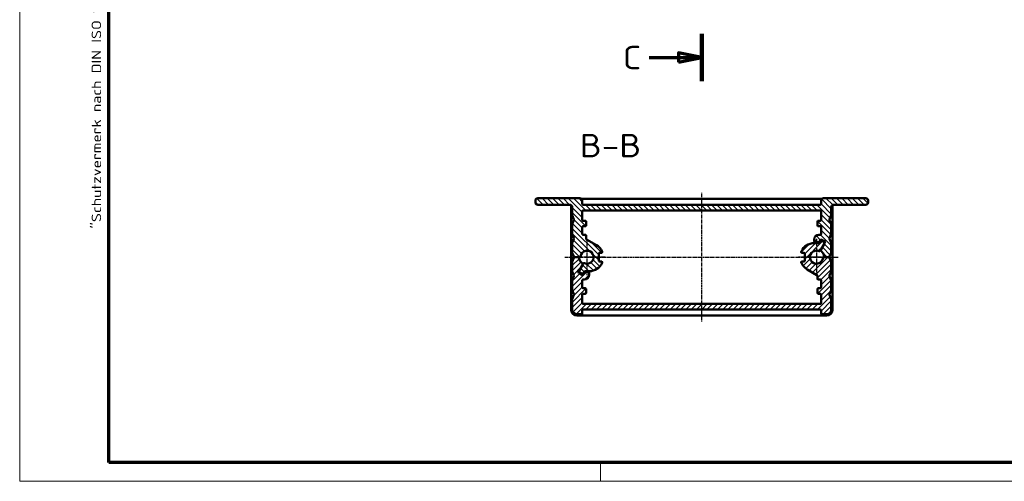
# Model space of a CAD drawing. Header units: millimetres. Extents: x 1 to 419, y 1 to 296.
# Tile 1 of 3: x 1 to 211, y 1 to 100. Entities that reach past the tile are written whole.
import ezdxf

# ---------------------------------------------------------------- set-up
doc = ezdxf.new("R2010")
doc.units = ezdxf.units.MM
doc.linetypes.add('CHAIN', pattern=[0.3543, 0.2362, -0.0295, 0.0591, -0.0295])
doc.linetypes.add('DASH_DOT', pattern=[0.37, 0.24, -0.06, 0.01, -0.06])
doc.layers.get('0').update_dxf_attribs({"lineweight": 25})
for name, color, linetype, lineweight in [('Mittellinie (ISO)', 1, 'DASH_DOT', 25), ('Mittelpunktmarkierung (ISO)', 1, 'DASH_DOT', 25), ('Rahmen (ISO)', 7, 'Continuous', 70), ('Schnittlinie (ISO)', 3, 'CHAIN', 70), ('Schraffur (ISO)', 1, 'Continuous', 18), ('Sichtbar (ISO)', 7, 'Continuous', 50), ('Symbol (ISO)', 1, 'Continuous', 25)]:
    doc.layers.add(name, color=color, linetype=linetype, lineweight=lineweight)
doc.styles.add('5', font='isocpeur.ttf', dxfattribs={"width": 1.1})
doc.styles.add('Notiztext (DIN)', font='isocpeur.ttf', dxfattribs={"width": 1.1})

# ---------------------------------------------------------------- blocks, each defined once
blk = doc.blocks.new('Ränder Bopla-A3-Rahmen')
at = {"color": 1, "linetype": 'Continuous', "lineweight": 18}
for p, q in [((1, 1), (1, 296)), ((125, 5), (125, 1)), ((419, 1), (1, 1))]:
    blk.add_line(p, q, dxfattribs=at)
at = {"color": 3, "linetype": 'Continuous', "lineweight": 70}
for p, q in [((20, 5), (20, 292)), ((415, 5), (20, 5))]:
    blk.add_line(p, q, dxfattribs=at)
at = {"layer": 'Rahmen (ISO)', "color": 1, "insert": (19, 55), "char_height": 2.03, "width": 168.977, "attachment_point": 7, "rotation": 90, "style": 'Notiztext (DIN)'}
blk.add_mtext('\\fISOCPEUR|b0|i0;\\W1.20;\\H2.0300;"Schutzvermerk nach DIN ISO 16016 beachten" \\fISOCPEUR|b0|i1;\\W1.20;\\H2.0300;"Please pay attention to copyright note DIN ISO 16016"', dxfattribs=at)
blk = doc.blocks.new('2DTransSchnitt2')
at = {"layer": 'Schnittlinie (ISO)', "linetype": 'Continuous', "lineweight": 140}
for p, q in [((146.6, 206.48), (146.6, 196.39)), ((146.6, 96.6), (146.6, 86.5))]:
    blk.add_line(p, q, dxfattribs=at)
at = {"layer": 'Schnittlinie (ISO)', "linetype": 'Continuous'}
for p, q in [((146.6, 201.43), (141.6, 202.43)), ((141.6, 202.43), (141.6, 200.43)), ((135.39, 201.43), (141.6, 201.43)), ((141.6, 201.43), (146.6, 201.43)), ((141.6, 200.43), (146.6, 201.43)), ((146.6, 91.55), (141.6, 92.55)), ((141.6, 92.55), (141.6, 90.55)), ((135.39, 91.55), (141.6, 91.55)), ((141.6, 91.55), (146.6, 91.55)), ((141.6, 90.55), (146.6, 91.55))]:
    blk.add_line(p, q, dxfattribs=at)
at = {"layer": 'Schnittlinie (ISO)', "linetype": 'Continuous', "flags": 128}
for points in [[(141.6, 200.43), (146.6, 201.43), (141.6, 202.43), (141.6, 200.43)], [(141.6, 90.55), (146.6, 91.55), (141.6, 92.55), (141.6, 90.55)]]:
    blk.add_lwpolyline(points, dxfattribs=at)
at = {"layer": 'Schnittlinie (ISO)'}
for points in [[(141.6, 200.43), (146.6, 201.43), (141.6, 202.43), (141.6, 200.43)], [(141.6, 90.55), (146.6, 91.55), (141.6, 92.55), (141.6, 90.55)]]:
    blk.add_solid(points, dxfattribs=at)
at = {"layer": 'Schnittlinie (ISO)', "char_height": 5, "attachment_point": 7, "style": '5'}
for insert in [(129.73, 198.93), (129.73, 89.05)]:
    blk.add_mtext('C', dxfattribs=dict(at, insert=insert))

msp = doc.modelspace()

# ---------------------------------------------------------------- hatches: boundary and pattern name
at = {"layer": 'Schraffur (ISO)'}
h = msp.add_hatch(dxfattribs=at)
h.set_pattern_fill('ANSI31', color=256, scale=6.35, angle=90.000210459, style=0)
h.set_pattern_definition([(135.0002, (0, 0), (-0.561264, -0.561268), [])])
edge = h.paths.add_edge_path()
edge.add_ellipse((171.8953533, 60.2949329), major_axis=(0.2, 0), ratio=1, start_angle=270, end_angle=360)
edge.add_line((172.0953533, 60.2949329), (172.0953533, 60.9949329))
edge.add_ellipse((172.5953533, 60.9949329), major_axis=(0, 0.5), ratio=1, start_angle=0, end_angle=90, ccw=False)
edge.add_line((172.5953533, 61.4949329), (181.5953533, 61.4949329))
edge.add_ellipse((181.5953533, 60.9949329), major_axis=(0.5, 0), ratio=1, start_angle=0, end_angle=90, ccw=False)
edge.add_line((182.0953533, 60.9949329), (182.0953533, 60.5949329))
edge.add_ellipse((181.5953533, 60.5949329), major_axis=(0, -0.5), ratio=1, start_angle=0, end_angle=90, ccw=False)
edge.add_line((181.5953533, 60.0949329), (174.7453533, 60.0949329))
edge.add_ellipse((174.7453533, 59.5949329), major_axis=(-0.5, 0), ratio=1, start_angle=270, end_angle=360)
edge.add_line((174.2453533, 59.5949329), (174.2453533, 57.9338089))
edge.add_ellipse((174.0453533, 57.9338089), major_axis=(0.1854368, -0.0749213), ratio=1, start_angle=0, end_angle=22, ccw=False)
edge.add_line((174.23079, 57.8588876), (173.8715972, 56.9698542))
edge.add_ellipse((174.057034, 56.8949329), major_axis=(-0.1854368, -0.0749213), ratio=1, start_angle=316, end_angle=360)
edge.add_line((173.8715972, 56.8200115), (174.23079, 55.9309781))
edge.add_ellipse((174.0453533, 55.8560568), major_axis=(0.2, 0), ratio=1, start_angle=0, end_angle=22, ccw=False)
edge.add_line((174.2453533, 55.8560568), (174.2453533, 53.9338089))
edge.add_ellipse((174.0453533, 53.9338089), major_axis=(0.1854368, -0.0749213), ratio=1, start_angle=0, end_angle=22, ccw=False)
edge.add_line((174.23079, 53.8588876), (173.8715972, 52.9698542))
edge.add_ellipse((174.057034, 52.8949329), major_axis=(-0.1854368, -0.0749213), ratio=1, start_angle=316, end_angle=360)
edge.add_line((173.8715972, 52.8200115), (174.23079, 51.9309781))
edge.add_ellipse((174.0453533, 51.8560568), major_axis=(0.2, 0), ratio=1, start_angle=0, end_angle=22, ccw=False)
edge.add_line((174.2453533, 51.8560568), (174.2453533, 49.9338089))
edge.add_ellipse((174.0453533, 49.9338089), major_axis=(0.1854368, -0.0749213), ratio=1, start_angle=0, end_angle=22, ccw=False)
edge.add_line((174.23079, 49.8588876), (173.8918621, 49.0200115))
edge.add_ellipse((173.7064253, 49.0949329), major_axis=(0, -0.2), ratio=1, start_angle=0, end_angle=68, ccw=False)
edge.add_line((173.7064253, 48.8949329), (172.9345107, 48.8949329))
edge.add_ellipse((172.9345107, 49.0949329), major_axis=(-0.1988278, -0.0216216), ratio=1, start_angle=0, end_angle=83.793732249, ccw=False)
edge.add_ellipse((171.0953533, 48.8949329), major_axis=(0.974645, 1.3313779), ratio=1, start_angle=312.412535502, end_angle=360)
edge.add_ellipse((172.188137, 50.3876899), major_axis=(-0.1732051, 0.1), ratio=1, start_angle=0, end_angle=83.793732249, ccw=False)
edge.add_line((172.014932, 50.4876899), (172.7953533, 51.8394192))
edge.add_line((172.7953533, 51.8394192), (172.8953533, 52.0126243))
edge.add_ellipse((172.7221482, 52.1126243), major_axis=(0.1, 0.1732051), ratio=1, start_angle=270, end_angle=360)
edge.add_line((172.8221482, 52.2858294), (172.2159304, 52.6358294))
edge.add_ellipse((172.1159304, 52.4626243), major_axis=(-0.1732051, 0.1), ratio=1, start_angle=270, end_angle=360)
edge.add_line((171.9427253, 52.5626243), (171.7304386, 52.1949329))
edge.add_ellipse((171.5572335, 52.2949329), major_axis=(0, -0.2), ratio=1, start_angle=0, end_angle=60, ccw=False)
edge.add_line((171.5572335, 52.0949329), (170.7953533, 52.0949329))
edge.add_ellipse((170.7953533, 52.2949329), major_axis=(-0.2, 0), ratio=1, start_angle=0, end_angle=90, ccw=False)
edge.add_line((170.5953533, 52.2949329), (170.5953533, 52.6949329))
edge.add_ellipse((171.5953533, 52.6949329), major_axis=(0, 1), ratio=1, start_angle=0, end_angle=90, ccw=False)
edge.add_line((171.5953533, 53.6949329), (171.8953533, 53.6949329))
edge.add_ellipse((171.8953533, 53.8949329), major_axis=(0.2, 0), ratio=1, start_angle=270, end_angle=360)
edge.add_line((172.0953533, 53.8949329), (172.0953533, 55.2949329))
edge.add_ellipse((171.8953533, 55.2949329), major_axis=(0, 0.2), ratio=1, start_angle=270, end_angle=360)
edge.add_line((171.8953533, 55.4949329), (171.4953533, 55.4949329))
edge.add_ellipse((171.4953533, 55.6949329), major_axis=(-0.2, 0), ratio=1, start_angle=0, end_angle=90, ccw=False)
edge.add_line((171.2953533, 55.6949329), (171.2953533, 56.4949329))
edge.add_ellipse((171.4953533, 56.4949329), major_axis=(0, 0.2), ratio=1, start_angle=0, end_angle=90, ccw=False)
edge.add_line((171.4953533, 56.6949329), (171.8953533, 56.6949329))
edge.add_ellipse((171.8953533, 56.8949329), major_axis=(0.2, 0), ratio=1, start_angle=270, end_angle=360)
edge.add_line((172.0953533, 56.8949329), (172.0953533, 58.6949329))
edge.add_ellipse((171.8953533, 58.6949329), major_axis=(0, 0.2), ratio=1, start_angle=270, end_angle=360)
edge.add_line((171.8953533, 58.8949329), (121.2953533, 58.8949329))
edge.add_ellipse((121.2953533, 58.6949329), major_axis=(-0.2, 0), ratio=1, start_angle=270, end_angle=360)
edge.add_line((121.0953533, 58.6949329), (121.0953533, 56.8949329))
edge.add_ellipse((121.2953533, 56.8949329), major_axis=(0, -0.2), ratio=1, start_angle=270, end_angle=360)
edge.add_line((121.2953533, 56.6949329), (121.6953533, 56.6949329))
edge.add_ellipse((121.6953533, 56.4949329), major_axis=(0.2, 0), ratio=1, start_angle=0, end_angle=90, ccw=False)
edge.add_line((121.8953533, 56.4949329), (121.8953533, 55.6949329))
edge.add_ellipse((121.6953533, 55.6949329), major_axis=(0, -0.2), ratio=1, start_angle=0, end_angle=90, ccw=False)
edge.add_line((121.6953533, 55.4949329), (121.2953533, 55.4949329))
edge.add_ellipse((121.2953533, 55.2949329), major_axis=(-0.2, 0), ratio=1, start_angle=270, end_angle=360)
edge.add_line((121.0953533, 55.2949329), (121.0953533, 53.8949329))
edge.add_ellipse((121.2953533, 53.8949329), major_axis=(0, -0.2), ratio=1, start_angle=270, end_angle=360)
edge.add_line((121.2953533, 53.6949329), (121.6953533, 53.6949329))
edge.add_ellipse((121.6953533, 53.4949329), major_axis=(0.2, 0), ratio=1, start_angle=0, end_angle=90, ccw=False)
edge.add_line((121.8953533, 53.4949329), (121.8953533, 52.8786497))
edge.add_ellipse((122.0953533, 52.8786497), major_axis=(-0.1, -0.1732051), ratio=1, start_angle=300, end_angle=360)
edge.add_line((121.9953533, 52.7054446), (124.0953533, 51.4930091))
edge.add_ellipse((122.5953533, 48.8949329), major_axis=(2.7321429, 1.2391107), ratio=1, start_angle=0, end_angle=35.604247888, ccw=False)
edge.add_ellipse((125.1453533, 50.0514362), major_axis=(0.2, 0), ratio=1, start_angle=0, end_angle=24.395752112, ccw=False)
edge.add_line((125.3453533, 50.0514362), (125.3453533, 49.9949329))
edge.add_ellipse((125.1453533, 49.9949329), major_axis=(0, -0.2), ratio=1, start_angle=0, end_angle=90, ccw=False)
edge.add_line((125.1453533, 49.7949329), (124.7953533, 49.7949329))
edge.add_ellipse((124.7953533, 49.5949329), major_axis=(-0.2, 0), ratio=1, start_angle=270, end_angle=360)
edge.add_line((124.5953533, 49.5949329), (124.5953533, 48.1949329))
edge.add_ellipse((124.7953533, 48.1949329), major_axis=(0, -0.2), ratio=1, start_angle=270, end_angle=360)
edge.add_line((124.7953533, 47.9949329), (125.1453533, 47.9949329))
edge.add_ellipse((125.1453533, 47.7949329), major_axis=(0.2, 0), ratio=1, start_angle=0, end_angle=90, ccw=False)
edge.add_line((125.3453533, 47.7949329), (125.3453533, 47.7384295))
edge.add_ellipse((125.1453533, 47.7384295), major_axis=(0.1821429, -0.0826074), ratio=1, start_angle=0, end_angle=24.395752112, ccw=False)
edge.add_ellipse((122.5953533, 48.8949329), major_axis=(0, -3), ratio=1, start_angle=0, end_angle=65.604247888, ccw=False)
edge.add_line((122.5953533, 45.8949329), (121.633473, 45.8949329))
edge.add_ellipse((121.633473, 45.6949329), major_axis=(-0.1732051, 0.1), ratio=1, start_angle=300, end_angle=360)
edge.add_line((121.460268, 45.7949329), (121.2613787, 45.4504465))
edge.add_ellipse((121.0881736, 45.5504465), major_axis=(-0.1, -0.1732051), ratio=1, start_angle=0, end_angle=90, ccw=False)
edge.add_line((120.9881736, 45.3772414), (120.4685583, 45.6772414))
edge.add_ellipse((120.5685583, 45.8504465), major_axis=(-0.1732051, 0.1), ratio=1, start_angle=0, end_angle=90, ccw=False)
edge.add_line((120.3953533, 45.9504465), (121.1757745, 47.3021758))
edge.add_line((121.1757745, 47.3021758), (121.3016279, 47.5201602))
edge.add_ellipse((121.4748329, 47.4201602), major_axis=(0.077565, 0.1843466), ratio=1, start_angle=0, end_angle=82.819244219, ccw=False)
edge.add_ellipse((122.0953533, 48.8949329), major_axis=(-1.3890194, 0.175), ratio=1, start_angle=74.361511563, end_angle=360)
edge.add_ellipse((120.5079025, 49.0949329), major_axis=(0, -0.2), ratio=1, start_angle=0, end_angle=82.819244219, ccw=False)
edge.add_line((120.5079025, 48.8949329), (120.2561958, 48.8949329))
edge.add_line((120.2561958, 48.8949329), (119.4842812, 48.8949329))
edge.add_ellipse((119.4842812, 49.0949329), major_axis=(-0.1854368, -0.0749213), ratio=1, start_angle=0, end_angle=68, ccw=False)
edge.add_line((119.2988444, 49.0200115), (118.9599165, 49.8588876))
edge.add_ellipse((119.1453533, 49.9338089), major_axis=(-0.2, 0), ratio=1, start_angle=0, end_angle=22, ccw=False)
edge.add_line((118.9453533, 49.9338089), (118.9453533, 51.8560568))
edge.add_ellipse((119.1453533, 51.8560568), major_axis=(-0.1854368, 0.0749213), ratio=1, start_angle=0, end_angle=22, ccw=False)
edge.add_line((118.9599165, 51.9309781), (119.3191093, 52.8200115))
edge.add_ellipse((119.1336725, 52.8949329), major_axis=(0.1854368, 0.0749213), ratio=1, start_angle=316, end_angle=360)
edge.add_line((119.3191093, 52.9698542), (118.9599165, 53.8588876))
edge.add_ellipse((119.1453533, 53.9338089), major_axis=(-0.2, 0), ratio=1, start_angle=0, end_angle=22, ccw=False)
edge.add_line((118.9453533, 53.9338089), (118.9453533, 55.8560568))
edge.add_ellipse((119.1453533, 55.8560568), major_axis=(-0.1854368, 0.0749213), ratio=1, start_angle=0, end_angle=22, ccw=False)
edge.add_line((118.9599165, 55.9309781), (119.3191093, 56.8200115))
edge.add_ellipse((119.1336725, 56.8949329), major_axis=(0.1854368, 0.0749213), ratio=1, start_angle=316, end_angle=360)
edge.add_line((119.3191093, 56.9698542), (118.9599165, 57.8588876))
edge.add_ellipse((119.1453533, 57.9338089), major_axis=(-0.2, 0), ratio=1, start_angle=0, end_angle=22, ccw=False)
edge.add_line((118.9453533, 57.9338089), (118.9453533, 59.5949329))
edge.add_ellipse((118.4453533, 59.5949329), major_axis=(0, 0.5), ratio=1, start_angle=270, end_angle=360)
edge.add_line((118.4453533, 60.0949329), (111.5953533, 60.0949329))
edge.add_ellipse((111.5953533, 60.5949329), major_axis=(-0.5, 0), ratio=1, start_angle=0, end_angle=90, ccw=False)
edge.add_line((111.0953533, 60.5949329), (111.0953533, 60.9949329))
edge.add_ellipse((111.5953533, 60.9949329), major_axis=(0, 0.5), ratio=1, start_angle=0, end_angle=90, ccw=False)
edge.add_line((111.5953533, 61.4949329), (120.5953533, 61.4949329))
edge.add_ellipse((120.5953533, 60.9949329), major_axis=(0.5, 0), ratio=1, start_angle=0, end_angle=90, ccw=False)
edge.add_line((121.0953533, 60.9949329), (121.0953533, 60.2949329))
edge.add_ellipse((121.2953533, 60.2949329), major_axis=(0, -0.2), ratio=1, start_angle=270, end_angle=360)
edge.add_line((121.2953533, 60.0949329), (171.8953533, 60.0949329))
h = msp.add_hatch(dxfattribs=at)
h.set_pattern_fill('ANSI31', color=256, scale=6.35, style=0)
h.set_pattern_definition([(45, (0, 0), (-0.561266, 0.561266), [])])
edge = h.paths.add_edge_path()
edge.add_ellipse((121.2953533, 37.4949329), major_axis=(-0.2, 0), ratio=1, start_angle=270, end_angle=360)
edge.add_line((121.0953533, 37.4949329), (121.0953533, 36.8949329))
edge.add_ellipse((120.8953533, 36.8949329), major_axis=(0, -0.2), ratio=1, start_angle=0, end_angle=90, ccw=False)
edge.add_line((120.8953533, 36.6949329), (119.9453533, 36.6949329))
edge.add_ellipse((119.9453533, 37.6949329), major_axis=(-1, 0), ratio=1, start_angle=0, end_angle=90, ccw=False)
edge.add_line((118.9453533, 37.6949329), (118.9453533, 39.8560568))
edge.add_ellipse((119.1453533, 39.8560568), major_axis=(-0.1854368, 0.0749213), ratio=1, start_angle=0, end_angle=22, ccw=False)
edge.add_line((118.9599165, 39.9309781), (119.3191093, 40.8200115))
edge.add_ellipse((119.1336725, 40.8949329), major_axis=(0.1854368, 0.0749213), ratio=1, start_angle=316, end_angle=360)
edge.add_line((119.3191093, 40.9698542), (118.9599165, 41.8588876))
edge.add_ellipse((119.1453533, 41.9338089), major_axis=(-0.2, 0), ratio=1, start_angle=0, end_angle=22, ccw=False)
edge.add_line((118.9453533, 41.9338089), (118.9453533, 43.8560568))
edge.add_ellipse((119.1453533, 43.8560568), major_axis=(-0.1854368, 0.0749213), ratio=1, start_angle=0, end_angle=22, ccw=False)
edge.add_line((118.9599165, 43.9309781), (119.3191093, 44.8200115))
edge.add_ellipse((119.1336725, 44.8949329), major_axis=(0.1854368, 0.0749213), ratio=1, start_angle=316, end_angle=360)
edge.add_line((119.3191093, 44.9698542), (118.9599165, 45.8588876))
edge.add_ellipse((119.1453533, 45.9338089), major_axis=(-0.2, 0), ratio=1, start_angle=0, end_angle=22, ccw=False)
edge.add_line((118.9453533, 45.9338089), (118.9453533, 47.8560568))
edge.add_ellipse((119.1453533, 47.8560568), major_axis=(-0.1854368, 0.0749213), ratio=1, start_angle=0, end_angle=22, ccw=False)
edge.add_line((118.9599165, 47.9309781), (119.2988444, 48.7698542))
edge.add_ellipse((119.4842812, 48.6949329), major_axis=(0, 0.2), ratio=1, start_angle=0, end_angle=68, ccw=False)
edge.add_line((119.4842812, 48.8949329), (120.2561958, 48.8949329))
edge.add_ellipse((120.2561958, 48.6949329), major_axis=(0.1988278, 0.0216216), ratio=1, start_angle=0, end_angle=83.793732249, ccw=False)
edge.add_ellipse((122.0953533, 48.8949329), major_axis=(-0.974645, -1.3313779), ratio=1, start_angle=312.412535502, end_angle=360)
edge.add_ellipse((121.0025695, 47.4021758), major_axis=(0.1732051, -0.1), ratio=1, start_angle=0, end_angle=83.793732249, ccw=False)
edge.add_line((121.1757745, 47.3021758), (120.3953533, 45.9504465))
edge.add_line((120.3953533, 45.9504465), (120.2953533, 45.7772414))
edge.add_ellipse((120.4685583, 45.6772414), major_axis=(-0.1, -0.1732051), ratio=1, start_angle=270, end_angle=360)
edge.add_line((120.3685583, 45.5040363), (120.9747761, 45.1540363))
edge.add_ellipse((121.0747761, 45.3272414), major_axis=(0.1732051, -0.1), ratio=1, start_angle=270, end_angle=360)
edge.add_line((121.2479812, 45.2272414), (121.460268, 45.5949329))
edge.add_ellipse((121.633473, 45.4949329), major_axis=(0, 0.2), ratio=1, start_angle=0, end_angle=60, ccw=False)
edge.add_line((121.633473, 45.6949329), (122.3953533, 45.6949329))
edge.add_ellipse((122.3953533, 45.4949329), major_axis=(0.2, 0), ratio=1, start_angle=0, end_angle=90, ccw=False)
edge.add_line((122.5953533, 45.4949329), (122.5953533, 45.0949329))
edge.add_ellipse((121.5953533, 45.0949329), major_axis=(0, -1), ratio=1, start_angle=0, end_angle=90, ccw=False)
edge.add_line((121.5953533, 44.0949329), (121.2953533, 44.0949329))
edge.add_ellipse((121.2953533, 43.8949329), major_axis=(-0.2, 0), ratio=1, start_angle=270, end_angle=360)
edge.add_line((121.0953533, 43.8949329), (121.0953533, 42.4949329))
edge.add_ellipse((121.2953533, 42.4949329), major_axis=(0, -0.2), ratio=1, start_angle=270, end_angle=360)
edge.add_line((121.2953533, 42.2949329), (121.6953533, 42.2949329))
edge.add_ellipse((121.6953533, 42.0949329), major_axis=(0.2, 0), ratio=1, start_angle=0, end_angle=90, ccw=False)
edge.add_line((121.8953533, 42.0949329), (121.8953533, 41.2949329))
edge.add_ellipse((121.6953533, 41.2949329), major_axis=(0, -0.2), ratio=1, start_angle=0, end_angle=90, ccw=False)
edge.add_line((121.6953533, 41.0949329), (121.2953533, 41.0949329))
edge.add_ellipse((121.2953533, 40.8949329), major_axis=(-0.2, 0), ratio=1, start_angle=270, end_angle=360)
edge.add_line((121.0953533, 40.8949329), (121.0953533, 39.0949329))
edge.add_ellipse((121.2953533, 39.0949329), major_axis=(0, -0.2), ratio=1, start_angle=270, end_angle=360)
edge.add_line((121.2953533, 38.8949329), (171.8953533, 38.8949329))
edge.add_ellipse((171.8953533, 39.0949329), major_axis=(0.2, 0), ratio=1, start_angle=270, end_angle=360)
edge.add_line((172.0953533, 39.0949329), (172.0953533, 40.8949329))
edge.add_ellipse((171.8953533, 40.8949329), major_axis=(0, 0.2), ratio=1, start_angle=270, end_angle=360)
edge.add_line((171.8953533, 41.0949329), (171.4953533, 41.0949329))
edge.add_ellipse((171.4953533, 41.2949329), major_axis=(-0.2, 0), ratio=1, start_angle=0, end_angle=90, ccw=False)
edge.add_line((171.2953533, 41.2949329), (171.2953533, 42.0949329))
edge.add_ellipse((171.4953533, 42.0949329), major_axis=(0, 0.2), ratio=1, start_angle=0, end_angle=90, ccw=False)
edge.add_line((171.4953533, 42.2949329), (171.8953533, 42.2949329))
edge.add_ellipse((171.8953533, 42.4949329), major_axis=(0.2, 0), ratio=1, start_angle=270, end_angle=360)
edge.add_line((172.0953533, 42.4949329), (172.0953533, 43.8949329))
edge.add_ellipse((171.8953533, 43.8949329), major_axis=(0, 0.2), ratio=1, start_angle=270, end_angle=360)
edge.add_line((171.8953533, 44.0949329), (171.4953533, 44.0949329))
edge.add_ellipse((171.4953533, 44.2949329), major_axis=(-0.2, 0), ratio=1, start_angle=0, end_angle=90, ccw=False)
edge.add_line((171.2953533, 44.2949329), (171.2953533, 44.911216))
edge.add_ellipse((171.0953533, 44.911216), major_axis=(0.1, 0.1732051), ratio=1, start_angle=300, end_angle=360)
edge.add_line((171.1953533, 45.0844211), (169.0953533, 46.2968567))
edge.add_ellipse((170.5953533, 48.8949329), major_axis=(-2.7321429, -1.2391107), ratio=1, start_angle=0, end_angle=35.604247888, ccw=False)
edge.add_ellipse((168.0453533, 47.7384295), major_axis=(-0.2, 0), ratio=1, start_angle=0, end_angle=24.395752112, ccw=False)
edge.add_line((167.8453533, 47.7384295), (167.8453533, 47.7949329))
edge.add_ellipse((168.0453533, 47.7949329), major_axis=(0, 0.2), ratio=1, start_angle=0, end_angle=90, ccw=False)
edge.add_line((168.0453533, 47.9949329), (168.3953533, 47.9949329))
edge.add_ellipse((168.3953533, 48.1949329), major_axis=(0.2, 0), ratio=1, start_angle=270, end_angle=360)
edge.add_line((168.5953533, 48.1949329), (168.5953533, 49.5949329))
edge.add_ellipse((168.3953533, 49.5949329), major_axis=(0, 0.2), ratio=1, start_angle=270, end_angle=360)
edge.add_line((168.3953533, 49.7949329), (168.0453533, 49.7949329))
edge.add_ellipse((168.0453533, 49.9949329), major_axis=(-0.2, 0), ratio=1, start_angle=0, end_angle=90, ccw=False)
edge.add_line((167.8453533, 49.9949329), (167.8453533, 50.0514362))
edge.add_ellipse((168.0453533, 50.0514362), major_axis=(-0.1821429, 0.0826074), ratio=1, start_angle=0, end_angle=24.395752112, ccw=False)
edge.add_ellipse((170.5953533, 48.8949329), major_axis=(0, 3), ratio=1, start_angle=0, end_angle=65.604247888, ccw=False)
edge.add_line((170.5953533, 51.8949329), (171.5572335, 51.8949329))
edge.add_ellipse((171.5572335, 52.0949329), major_axis=(0.1732051, -0.1), ratio=1, start_angle=300, end_angle=360)
edge.add_line((171.7304386, 51.9949329), (171.9293279, 52.3394192))
edge.add_ellipse((172.1025329, 52.2394192), major_axis=(0.1, 0.1732051), ratio=1, start_angle=0, end_angle=90, ccw=False)
edge.add_line((172.2025329, 52.4126243), (172.7221482, 52.1126243))
edge.add_ellipse((172.6221482, 51.9394192), major_axis=(0.1732051, -0.1), ratio=1, start_angle=0, end_angle=90, ccw=False)
edge.add_line((172.7953533, 51.8394192), (172.014932, 50.4876899))
edge.add_line((172.014932, 50.4876899), (171.8890786, 50.2697056))
edge.add_ellipse((171.7158736, 50.3697056), major_axis=(-0.077565, -0.1843466), ratio=1, start_angle=0, end_angle=82.819244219, ccw=False)
edge.add_ellipse((171.0953533, 48.8949329), major_axis=(1.3890194, -0.175), ratio=1, start_angle=74.361511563, end_angle=360)
edge.add_ellipse((172.682804, 48.6949329), major_axis=(0, 0.2), ratio=1, start_angle=0, end_angle=82.819244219, ccw=False)
edge.add_line((172.682804, 48.8949329), (172.9345107, 48.8949329))
edge.add_line((172.9345107, 48.8949329), (173.7064253, 48.8949329))
edge.add_ellipse((173.7064253, 48.6949329), major_axis=(0.1854368, 0.0749213), ratio=1, start_angle=0, end_angle=68, ccw=False)
edge.add_line((173.8918621, 48.7698542), (174.23079, 47.9309781))
edge.add_ellipse((174.0453533, 47.8560568), major_axis=(0.2, 0), ratio=1, start_angle=0, end_angle=22, ccw=False)
edge.add_line((174.2453533, 47.8560568), (174.2453533, 45.9338089))
edge.add_ellipse((174.0453533, 45.9338089), major_axis=(0.1854368, -0.0749213), ratio=1, start_angle=0, end_angle=22, ccw=False)
edge.add_line((174.23079, 45.8588876), (173.8715972, 44.9698542))
edge.add_ellipse((174.057034, 44.8949329), major_axis=(-0.1854368, -0.0749213), ratio=1, start_angle=316, end_angle=360)
edge.add_line((173.8715972, 44.8200115), (174.23079, 43.9309781))
edge.add_ellipse((174.0453533, 43.8560568), major_axis=(0.2, 0), ratio=1, start_angle=0, end_angle=22, ccw=False)
edge.add_line((174.2453533, 43.8560568), (174.2453533, 41.9338089))
edge.add_ellipse((174.0453533, 41.9338089), major_axis=(0.1854368, -0.0749213), ratio=1, start_angle=0, end_angle=22, ccw=False)
edge.add_line((174.23079, 41.8588876), (173.8715972, 40.9698542))
edge.add_ellipse((174.057034, 40.8949329), major_axis=(-0.1854368, -0.0749213), ratio=1, start_angle=316, end_angle=360)
edge.add_line((173.8715972, 40.8200115), (174.23079, 39.9309781))
edge.add_ellipse((174.0453533, 39.8560568), major_axis=(0.2, 0), ratio=1, start_angle=0, end_angle=22, ccw=False)
edge.add_line((174.2453533, 39.8560568), (174.2453533, 37.6949329))
edge.add_ellipse((173.2453533, 37.6949329), major_axis=(0, -1), ratio=1, start_angle=0, end_angle=90, ccw=False)
edge.add_line((173.2453533, 36.6949329), (172.2953533, 36.6949329))
edge.add_ellipse((172.2953533, 36.8949329), major_axis=(-0.2, 0), ratio=1, start_angle=0, end_angle=90, ccw=False)
edge.add_line((172.0953533, 36.8949329), (172.0953533, 37.4949329))
edge.add_ellipse((171.8953533, 37.4949329), major_axis=(0, 0.2), ratio=1, start_angle=270, end_angle=360)
edge.add_line((171.8953533, 37.6949329), (121.2953533, 37.6949329))

# ---------------------------------------------------------------- linework, layer by layer
at = {"layer": 'Mittellinie (ISO)', "linetype": 'CHAIN'}
for p, q in [((146.5953533, 35.1449329), (146.5953533, 62.6449329)), ((117.3953533, 48.8949329), (175.7953533, 48.8949329))]:
    msp.add_line(p, q, dxfattribs=at)
at = {"layer": 'Mittelpunktmarkierung (ISO)', "linetype": 'CHAIN'}
for p, q in [((122.0953533, 52.7949329), (122.0953533, 44.9949329)), ((171.0953533, 52.7949329), (171.0953533, 44.9949329)), ((125.9953533, 48.8949329), (119.5953533, 48.8949329)), ((173.5953533, 48.8949329), (167.1953533, 48.8949329))]:
    msp.add_line(p, q, dxfattribs=at)
at = {"layer": 'Sichtbar (ISO)'}
for p, q in [((111.0953533, 60.9949329), (111.0953533, 60.5949329)), ((120.5953533, 61.4949329), (111.5953533, 61.4949329)), ((120.9524247, 61.3449329), (172.2382818, 61.3449329)), ((121.0953533, 60.2949329), (121.0953533, 60.9949329)), ((172.0953533, 60.9949329), (172.0953533, 60.2949329)), ((181.5953533, 61.4949329), (172.5953533, 61.4949329)), ((182.0953533, 60.5949329), (182.0953533, 60.9949329)), ((111.5953533, 60.0949329), (118.4453533, 60.0949329)), ((118.6953533, 37.6449329), (118.6953533, 60.0279456)), ((118.9453533, 59.5949329), (118.9453533, 57.9338089)), ((171.8953533, 60.0949329), (121.2953533, 60.0949329)), ((121.2953533, 58.8949329), (171.8953533, 58.8949329)), ((174.2453533, 57.9338089), (174.2453533, 59.5949329)), ((174.4953533, 60.0279456), (174.4953533, 37.6449329)), ((174.7453533, 60.0949329), (181.5953533, 60.0949329)), ((118.9599165, 57.8588876), (119.3191093, 56.9698542)), ((119.3191093, 56.8200115), (118.9599165, 55.9309781)), ((121.0953533, 56.8949329), (121.0953533, 58.6949329)), ((172.0953533, 58.6949329), (172.0953533, 56.8949329)), ((173.8715972, 56.9698542), (174.23079, 57.8588876)), ((174.23079, 55.9309781), (173.8715972, 56.8200115)), ((118.9453533, 55.8560568), (118.9453533, 53.9338089)), ((121.0953533, 53.8949329), (121.0953533, 55.2949329)), ((121.6953533, 56.6949329), (121.2953533, 56.6949329)), ((121.2953533, 55.4949329), (121.6953533, 55.4949329)), ((121.8953533, 55.6949329), (121.8953533, 56.4949329)), ((171.2953533, 56.4949329), (171.2953533, 55.6949329)), ((171.8953533, 56.6949329), (171.4953533, 56.6949329)), ((171.4953533, 55.4949329), (171.8953533, 55.4949329)), ((172.0953533, 55.2949329), (172.0953533, 53.8949329)), ((174.2453533, 53.9338089), (174.2453533, 55.8560568)), ((118.9599165, 53.8588876), (119.3191093, 52.9698542)), ((119.3191093, 52.8200115), (118.9599165, 51.9309781)), ((121.6953533, 53.6949329), (121.2953533, 53.6949329)), ((121.8953533, 52.8786497), (121.8953533, 53.4949329)), ((124.0953533, 51.4930091), (121.9953533, 52.7054446)), ((170.5953533, 52.6949329), (170.5953533, 52.2949329)), ((171.8953533, 53.6949329), (171.5953533, 53.6949329)), ((171.7304386, 52.1949329), (171.9427253, 52.5626243)), ((172.2159304, 52.6358294), (172.8221482, 52.2858294)), ((173.8715972, 52.9698542), (174.23079, 53.8588876)), ((174.23079, 51.9309781), (173.8715972, 52.8200115)), ((118.9453533, 51.8560568), (118.9453533, 49.9338089)), ((171.5572335, 51.8949329), (170.5953533, 51.8949329)), ((170.7953533, 52.0949329), (171.5572335, 52.0949329)), ((171.9293279, 52.3394192), (171.7304386, 51.9949329)), ((171.8890786, 50.2697056), (172.7953533, 51.8394192)), ((172.8953533, 52.0126243), (172.014932, 50.4876899)), ((172.7221482, 52.1126243), (172.2025329, 52.4126243)), ((174.2453533, 49.9338089), (174.2453533, 51.8560568)), ((118.9599165, 49.8588876), (119.2988444, 49.0200115)), ((119.2988444, 48.7698542), (118.9599165, 47.9309781)), ((120.2561958, 48.8949329), (119.4842812, 48.8949329)), ((119.4842812, 48.8949329), (120.5079025, 48.8949329)), ((124.5953533, 48.1949329), (124.5953533, 49.5949329)), ((124.7953533, 49.7949329), (125.1453533, 49.7949329)), ((125.3453533, 49.9949329), (125.3453533, 50.0514362)), ((167.8453533, 50.0514362), (167.8453533, 49.9949329)), ((168.0453533, 49.7949329), (168.3953533, 49.7949329)), ((168.5953533, 49.5949329), (168.5953533, 48.1949329)), ((173.7064253, 48.8949329), (172.682804, 48.8949329)), ((172.9345107, 48.8949329), (173.7064253, 48.8949329)), ((173.8918621, 49.0200115), (174.23079, 49.8588876)), ((174.23079, 47.9309781), (173.8918621, 48.7698542)), ((118.9453533, 47.8560568), (118.9453533, 45.9338089)), ((120.2953533, 45.7772414), (121.1757745, 47.3021758)), ((121.3016279, 47.5201602), (120.3953533, 45.9504465)), ((125.1453533, 47.9949329), (124.7953533, 47.9949329)), ((125.3453533, 47.7384295), (125.3453533, 47.7949329)), ((167.8453533, 47.7949329), (167.8453533, 47.7384295)), ((168.3953533, 47.9949329), (168.0453533, 47.9949329)), ((169.0953533, 46.2968567), (171.1953533, 45.0844211)), ((174.2453533, 45.9338089), (174.2453533, 47.8560568)), ((118.9599165, 45.8588876), (119.3191093, 44.9698542)), ((119.3191093, 44.8200115), (118.9599165, 43.9309781)), ((120.9747761, 45.1540363), (120.3685583, 45.5040363)), ((120.4685583, 45.6772414), (120.9881736, 45.3772414)), ((121.460268, 45.5949329), (121.2479812, 45.2272414)), ((121.2613787, 45.4504465), (121.460268, 45.7949329)), ((121.633473, 45.8949329), (122.5953533, 45.8949329)), ((122.3953533, 45.6949329), (121.633473, 45.6949329)), ((122.5953533, 45.0949329), (122.5953533, 45.4949329)), ((171.2953533, 44.911216), (171.2953533, 44.2949329)), ((173.8715972, 44.9698542), (174.23079, 45.8588876)), ((174.23079, 43.9309781), (173.8715972, 44.8200115)), ((118.9453533, 43.8560568), (118.9453533, 41.9338089)), ((121.0953533, 42.4949329), (121.0953533, 43.8949329)), ((121.2953533, 44.0949329), (121.5953533, 44.0949329)), ((121.6953533, 42.2949329), (121.2953533, 42.2949329)), ((121.8953533, 41.2949329), (121.8953533, 42.0949329)), ((171.2953533, 42.0949329), (171.2953533, 41.2949329)), ((171.4953533, 44.0949329), (171.8953533, 44.0949329)), ((171.8953533, 42.2949329), (171.4953533, 42.2949329)), ((172.0953533, 43.8949329), (172.0953533, 42.4949329)), ((174.2453533, 41.9338089), (174.2453533, 43.8560568)), ((118.9599165, 41.8588876), (119.3191093, 40.9698542)), ((119.3191093, 40.8200115), (118.9599165, 39.9309781)), ((121.0953533, 39.0949329), (121.0953533, 40.8949329)), ((121.2953533, 41.0949329), (121.6953533, 41.0949329)), ((171.4953533, 41.0949329), (171.8953533, 41.0949329)), ((172.0953533, 40.8949329), (172.0953533, 39.0949329)), ((173.8715972, 40.9698542), (174.23079, 41.8588876)), ((174.23079, 39.9309781), (173.8715972, 40.8200115)), ((118.9453533, 39.8560568), (118.9453533, 37.6949329)), ((171.8953533, 38.8949329), (121.2953533, 38.8949329)), ((174.2453533, 37.6949329), (174.2453533, 39.8560568)), ((173.2953533, 36.4449329), (119.8953533, 36.4449329)), ((119.9453533, 36.6949329), (120.8953533, 36.6949329)), ((121.0953533, 36.8949329), (121.0953533, 37.4949329)), ((121.2953533, 37.6949329), (171.8953533, 37.6949329)), ((172.0953533, 37.4949329), (172.0953533, 36.8949329)), ((172.2953533, 36.6949329), (173.2453533, 36.6949329))]:
    msp.add_line(p, q, dxfattribs=at)
for centre, radius, start, end in [((111.5953533, 60.9949329), 0.5, 90, 180), ((120.5953533, 60.9949329), 0.5, 0, 90), ((172.5953533, 60.9949329), 0.5, 90, 180), ((181.5953533, 60.9949329), 0.5, 0, 90), ((111.5953533, 60.5949329), 0.5, 180, 270), ((118.4453533, 59.5949329), 0.5, 0, 90), ((121.2953533, 60.2949329), 0.2, 180, 270), ((121.2953533, 58.6949329), 0.2, 90, 180), ((171.8953533, 60.2949329), 0.2, 270, 0), ((171.8953533, 58.6949329), 0.2, 0, 90), ((174.7453533, 59.5949329), 0.5, 90, 180), ((181.5953533, 60.5949329), 0.5, 270, 0), ((119.1453533, 57.9338089), 0.2, 180, 202), ((119.1336725, 56.8949329), 0.2, 338, 22), ((121.2953533, 56.8949329), 0.2, 180, 270), ((171.8953533, 56.8949329), 0.2, 270, 0), ((174.057034, 56.8949329), 0.2, 158, 202), ((174.0453533, 57.9338089), 0.2, 338, 0), ((119.1453533, 55.8560568), 0.2, 158, 180), ((121.2953533, 55.2949329), 0.2, 90, 180), ((121.6953533, 56.4949329), 0.2, 0, 90), ((121.6953533, 55.6949329), 0.2, 270, 0), ((171.4953533, 56.4949329), 0.2, 90, 180), ((171.4953533, 55.6949329), 0.2, 180, 270), ((171.8953533, 55.2949329), 0.2, 0, 90), ((174.0453533, 55.8560568), 0.2, 0, 22), ((119.1453533, 53.9338089), 0.2, 180, 202), ((119.1336725, 52.8949329), 0.2, 338, 22), ((121.2953533, 53.8949329), 0.2, 180, 270), ((121.6953533, 53.4949329), 0.2, 0, 90), ((122.0953533, 52.8786497), 0.2, 180, 240), ((171.5953533, 52.6949329), 1, 90, 180), ((171.8953533, 53.8949329), 0.2, 270, 0), ((172.1159304, 52.4626243), 0.2, 60, 150), ((174.057034, 52.8949329), 0.2, 158, 202), ((174.0453533, 53.9338089), 0.2, 338, 0), ((119.1453533, 51.8560568), 0.2, 158, 180), ((122.5953533, 48.8949329), 3, 24.395752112, 60), ((170.5953533, 48.8949329), 3, 90, 155.604247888), ((170.7953533, 52.2949329), 0.2, 180, 270), ((171.5572335, 52.2949329), 0.2, 270, 330), ((171.5572335, 52.0949329), 0.2, 270, 330), ((172.1025329, 52.2394192), 0.2, 60, 150), ((172.188137, 50.3876899), 0.2, 150, 233.793732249), ((172.6221482, 51.9394192), 0.2, 330, 60), ((172.7221482, 52.1126243), 0.2, 330, 60), ((174.0453533, 51.8560568), 0.2, 0, 22), ((119.1453533, 49.9338089), 0.2, 180, 202), ((119.4842812, 49.0949329), 0.2, 202, 270), ((119.4842812, 48.6949329), 0.2, 90, 158), ((120.2561958, 48.6949329), 0.2, 6.206267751, 90), ((122.0953533, 48.8949329), 1.75, 180, 180.688718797), ((122.0953533, 48.8949329), 1.65, 186.206267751, 233.793732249), ((120.5079025, 49.0949329), 0.2, 270, 352.819244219), ((122.0953533, 48.8949329), 1.4, 247.180755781, 172.819244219), ((124.7953533, 49.5949329), 0.2, 90, 180), ((125.1453533, 49.9949329), 0.2, 270, 0), ((125.1453533, 50.0514362), 0.2, 0, 24.395752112), ((168.0453533, 50.0514362), 0.2, 155.604247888, 180), ((168.0453533, 49.9949329), 0.2, 180, 270), ((168.3953533, 49.5949329), 0.2, 0, 90), ((171.0953533, 48.8949329), 1.4, 67.180755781, 352.819244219), ((171.7158736, 50.3697056), 0.2, 247.180755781, 330), ((171.0953533, 48.8949329), 1.75, 59.311281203, 60), ((171.0953533, 48.8949329), 1.65, 6.206267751, 53.793732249), ((172.682804, 48.6949329), 0.2, 90, 172.819244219), ((172.9345107, 49.0949329), 0.2, 186.206267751, 270), ((171.0953533, 48.8949329), 1.75, 0, 0.688718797), ((173.7064253, 49.0949329), 0.2, 270, 338), ((173.7064253, 48.6949329), 0.2, 22, 90), ((174.0453533, 49.9338089), 0.2, 338, 0), ((119.1453533, 47.8560568), 0.2, 158, 180), ((121.0025695, 47.4021758), 0.2, 330, 53.793732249), ((122.0953533, 48.8949329), 1.75, 239.311281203, 240), ((121.4748329, 47.4201602), 0.2, 67.180755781, 150), ((122.5953533, 48.8949329), 3, 270, 335.604247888), ((124.7953533, 48.1949329), 0.2, 180, 270), ((125.1453533, 47.7949329), 0.2, 0, 90), ((125.1453533, 47.7384295), 0.2, 335.604247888, 0), ((168.0453533, 47.7949329), 0.2, 90, 180), ((168.0453533, 47.7384295), 0.2, 180, 204.395752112), ((170.5953533, 48.8949329), 3, 204.395752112, 240), ((168.3953533, 48.1949329), 0.2, 270, 0), ((174.0453533, 47.8560568), 0.2, 0, 22), ((119.1453533, 45.9338089), 0.2, 180, 202), ((119.1336725, 44.8949329), 0.2, 338, 22), ((120.4685583, 45.6772414), 0.2, 150, 240), ((120.5685583, 45.8504465), 0.2, 150, 240), ((121.0747761, 45.3272414), 0.2, 240, 330), ((121.0881736, 45.5504465), 0.2, 240, 330), ((121.633473, 45.6949329), 0.2, 90, 150), ((121.633473, 45.4949329), 0.2, 90, 150), ((121.5953533, 45.0949329), 1, 270, 0), ((122.3953533, 45.4949329), 0.2, 0, 90), ((171.0953533, 44.911216), 0.2, 0, 60), ((171.4953533, 44.2949329), 0.2, 180, 270), ((174.057034, 44.8949329), 0.2, 158, 202), ((174.0453533, 45.9338089), 0.2, 338, 0), ((119.1453533, 43.8560568), 0.2, 158, 180), ((121.2953533, 43.8949329), 0.2, 90, 180), ((121.2953533, 42.4949329), 0.2, 180, 270), ((121.6953533, 42.0949329), 0.2, 0, 90), ((171.4953533, 42.0949329), 0.2, 90, 180), ((171.8953533, 43.8949329), 0.2, 0, 90), ((171.8953533, 42.4949329), 0.2, 270, 0), ((174.0453533, 43.8560568), 0.2, 0, 22), ((119.1453533, 41.9338089), 0.2, 180, 202), ((119.1336725, 40.8949329), 0.2, 338, 22), ((121.2953533, 40.8949329), 0.2, 90, 180), ((121.6953533, 41.2949329), 0.2, 270, 0), ((171.4953533, 41.2949329), 0.2, 180, 270), ((171.8953533, 40.8949329), 0.2, 0, 90), ((174.057034, 40.8949329), 0.2, 158, 202), ((174.0453533, 41.9338089), 0.2, 338, 0), ((119.1453533, 39.8560568), 0.2, 158, 180), ((121.2953533, 39.0949329), 0.2, 180, 270), ((171.8953533, 39.0949329), 0.2, 270, 0), ((174.0453533, 39.8560568), 0.2, 0, 22), ((119.8953533, 37.6449329), 1.2, 180, 270), ((119.9453533, 37.6949329), 1, 180, 270), ((120.8953533, 36.8949329), 0.2, 270, 0), ((121.2953533, 37.4949329), 0.2, 90, 180), ((171.8953533, 37.4949329), 0.2, 0, 90), ((172.2953533, 36.8949329), 0.2, 180, 270), ((173.2453533, 37.6949329), 1, 270, 0), ((173.2953533, 37.6449329), 1.2, 270, 0)]:
    msp.add_arc(centre, radius, start, end, dxfattribs=at)

# ---------------------------------------------------------------- block references
msp.add_blockref('Ränder Bopla-A3-Rahmen', (0, 0))
at = {"layer": 'Schnittlinie (ISO)'}
msp.add_blockref('2DTransSchnitt2', (0, 0), dxfattribs=at)

# ---------------------------------------------------------------- texts
at = {"layer": 'Symbol (ISO)', "color": 3, "insert": (120.5657261, 70.24113), "char_height": 5, "attachment_point": 7, "style": '5'}
msp.add_mtext('B-B', dxfattribs=at)

doc.saveas('drawing.dxf')
